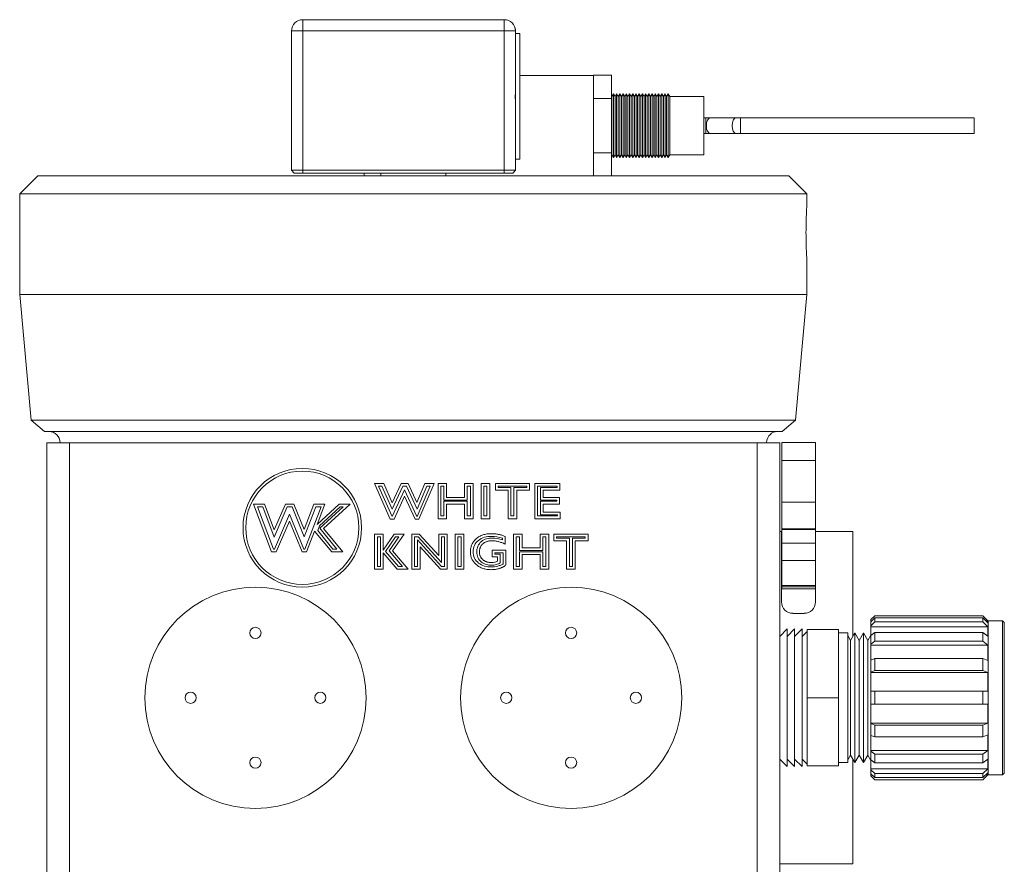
# Model space of a CAD drawing. Header units: inches. Extents: x 0.97 to 7.79, y 1.06 to 10.36.
# Tile 6 of 12: x 0.97 to 2.79, y 5.76 to 7.32. Entities that reach past the tile are written whole.
import ezdxf

# ---------------------------------------------------------------- set-up
doc = ezdxf.new("R2010")
doc.units = ezdxf.units.IN
doc.header["$MEASUREMENT"] = 0

msp = doc.modelspace()

# ---------------------------------------------------------------- linework, layer by layer
at = {"color": 7, "linetype": 'Continuous', "lineweight": 15}
for p, q in [((1.4951, 7.3181), (1.4951, 7.2973)), ((1.4951, 7.3181), (1.8674, 7.3181)), ((1.8674, 7.3181), (1.8674, 7.2973)), ((1.4743, 7.2973), (1.4951, 7.2973)), ((1.4743, 7.0398), (1.4743, 7.2973)), ((1.8674, 7.2973), (1.4951, 7.2973)), ((1.4951, 7.2973), (1.4951, 7.0398)), ((1.8674, 7.0398), (1.8674, 7.2973)), ((1.8674, 7.2973), (1.8882, 7.2973)), ((1.8881, 7.3014), (1.8878, 7.301)), ((1.8881, 7.2993), (1.8881, 7.3014)), ((1.8882, 7.2973), (1.8882, 7.2084)), ((1.8962, 7.2924), (1.8882, 7.2924)), ((1.8962, 7.0605), (1.8962, 7.2924)), ((1.8962, 7.215), (2.0326, 7.215)), ((2.0653, 7.2156), (2.0326, 7.2156)), ((2.0326, 7.2156), (2.0326, 7.215)), ((2.0326, 7.215), (2.0326, 7.0296)), ((2.0653, 7.2156), (2.0653, 7.1724)), ((1.8881, 7.1526), (1.8881, 7.2)), ((2.0653, 7.1724), (2.0326, 7.1724)), ((2.0662, 7.1761), (2.0653, 7.1776)), ((2.0653, 7.1724), (2.0653, 7.0722)), ((2.0692, 7.1813), (2.0662, 7.1761)), ((2.0662, 7.1761), (2.0662, 7.0684)), ((2.0721, 7.1761), (2.0692, 7.1813)), ((2.0692, 7.1813), (2.0692, 7.0633)), ((2.0751, 7.1813), (2.0721, 7.1761)), ((2.0721, 7.1761), (2.0721, 7.0684)), ((2.0781, 7.1761), (2.0751, 7.1813)), ((2.0751, 7.1813), (2.0751, 7.0633)), ((2.0811, 7.1813), (2.0781, 7.1761)), ((2.0781, 7.1761), (2.0781, 7.0684)), ((2.0841, 7.1761), (2.0811, 7.1813)), ((2.0811, 7.1813), (2.0811, 7.0633)), ((2.087, 7.1813), (2.0841, 7.1761)), ((2.0841, 7.1761), (2.0841, 7.0684)), ((2.09, 7.1761), (2.087, 7.1813)), ((2.087, 7.1813), (2.087, 7.0633)), ((2.093, 7.1813), (2.09, 7.1761)), ((2.09, 7.1761), (2.09, 7.0684)), ((2.096, 7.1761), (2.093, 7.1813)), ((2.093, 7.1813), (2.093, 7.0633)), ((2.0989, 7.1813), (2.096, 7.1761)), ((2.096, 7.1761), (2.096, 7.0684)), ((2.1019, 7.1761), (2.0989, 7.1813)), ((2.0989, 7.1813), (2.0989, 7.0633)), ((2.1049, 7.1813), (2.1019, 7.1761)), ((2.1019, 7.1761), (2.1019, 7.0684)), ((2.1079, 7.1761), (2.1049, 7.1813)), ((2.1049, 7.1813), (2.1049, 7.0633)), ((2.1109, 7.1813), (2.1079, 7.1761)), ((2.1079, 7.1761), (2.1079, 7.0684)), ((2.1138, 7.1761), (2.1109, 7.1813)), ((2.1109, 7.1813), (2.1109, 7.0633)), ((2.1168, 7.1813), (2.1138, 7.1761)), ((2.1138, 7.1761), (2.1138, 7.0684)), ((2.1198, 7.1761), (2.1168, 7.1813)), ((2.1168, 7.1813), (2.1168, 7.0633)), ((2.1228, 7.1813), (2.1198, 7.1761)), ((2.1198, 7.1761), (2.1198, 7.0684)), ((2.1258, 7.1761), (2.1228, 7.1813)), ((2.1228, 7.1813), (2.1228, 7.0633)), ((2.1287, 7.1813), (2.1258, 7.1761)), ((2.1258, 7.1761), (2.1258, 7.0684)), ((2.1317, 7.1761), (2.1287, 7.1813)), ((2.1287, 7.1813), (2.1287, 7.0633)), ((2.1347, 7.1813), (2.1317, 7.1761)), ((2.1317, 7.1761), (2.1317, 7.0684)), ((2.1377, 7.1761), (2.1347, 7.1813)), ((2.1347, 7.1813), (2.1347, 7.0633)), ((2.1407, 7.1813), (2.1377, 7.1761)), ((2.1377, 7.1761), (2.1377, 7.0684)), ((2.1436, 7.1761), (2.1407, 7.1813)), ((2.1407, 7.1813), (2.1407, 7.0633)), ((2.1466, 7.1813), (2.1436, 7.1761)), ((2.1436, 7.1761), (2.1436, 7.0684)), ((2.1496, 7.1761), (2.1466, 7.1813)), ((2.1466, 7.1813), (2.1466, 7.0633)), ((2.1526, 7.1813), (2.1496, 7.1761)), ((2.1496, 7.1761), (2.1496, 7.0684)), ((2.1556, 7.1761), (2.1526, 7.1813)), ((2.1526, 7.1813), (2.1526, 7.0633)), ((2.1585, 7.1813), (2.1556, 7.1761)), ((2.1556, 7.1761), (2.1556, 7.0684)), ((2.1615, 7.1761), (2.1585, 7.1813)), ((2.1585, 7.1813), (2.1585, 7.0633)), ((2.1645, 7.1813), (2.1615, 7.1761)), ((2.1615, 7.1761), (2.1615, 7.0684)), ((2.1675, 7.1761), (2.1645, 7.1813)), ((2.1645, 7.1813), (2.1645, 7.0633)), ((2.1704, 7.1813), (2.1675, 7.1761)), ((2.1675, 7.1761), (2.1675, 7.0684)), ((2.1734, 7.1761), (2.1704, 7.1813)), ((2.1704, 7.1813), (2.1704, 7.0633)), ((2.236, 7.1761), (2.1734, 7.1761)), ((2.1734, 7.1761), (2.1734, 7.0684)), ((2.236, 7.1761), (2.236, 7.0684)), ((1.8882, 7.1444), (1.8882, 7.0398)), ((2.2398, 7.1368), (2.236, 7.1368)), ((2.2482, 7.1368), (2.2398, 7.1368)), ((2.2959, 7.1368), (2.2482, 7.1368)), ((2.3042, 7.1368), (2.2959, 7.1368)), ((2.736, 7.1368), (2.3042, 7.1368)), ((2.736, 7.1368), (2.736, 7.1077)), ((2.236, 7.1077), (2.2398, 7.1077)), ((2.2398, 7.1077), (2.2482, 7.1077)), ((2.2482, 7.1077), (2.2959, 7.1077)), ((2.2959, 7.1077), (2.3042, 7.1077)), ((2.3042, 7.1077), (2.736, 7.1077)), ((1.8882, 7.0605), (1.8962, 7.0605)), ((2.0653, 7.0722), (2.0326, 7.0722)), ((2.0653, 7.0722), (2.0653, 7.0296)), ((2.0653, 7.0669), (2.0662, 7.0684)), ((2.0662, 7.0684), (2.0692, 7.0633)), ((2.0692, 7.0633), (2.0721, 7.0684)), ((2.0721, 7.0684), (2.0751, 7.0633)), ((2.0751, 7.0633), (2.0781, 7.0684)), ((2.0781, 7.0684), (2.0811, 7.0633)), ((2.0811, 7.0633), (2.0841, 7.0684)), ((2.0841, 7.0684), (2.087, 7.0633)), ((2.087, 7.0633), (2.09, 7.0684)), ((2.09, 7.0684), (2.093, 7.0633)), ((2.093, 7.0633), (2.096, 7.0684)), ((2.096, 7.0684), (2.0989, 7.0633)), ((2.0989, 7.0633), (2.1019, 7.0684)), ((2.1019, 7.0684), (2.1049, 7.0633)), ((2.1049, 7.0633), (2.1079, 7.0684)), ((2.1079, 7.0684), (2.1109, 7.0633)), ((2.1109, 7.0633), (2.1138, 7.0684)), ((2.1138, 7.0684), (2.1168, 7.0633)), ((2.1168, 7.0633), (2.1198, 7.0684)), ((2.1198, 7.0684), (2.1228, 7.0633)), ((2.1228, 7.0633), (2.1258, 7.0684)), ((2.1258, 7.0684), (2.1287, 7.0633)), ((2.1287, 7.0633), (2.1317, 7.0684)), ((2.1317, 7.0684), (2.1347, 7.0633)), ((2.1347, 7.0633), (2.1377, 7.0684)), ((2.1377, 7.0684), (2.1407, 7.0633)), ((2.1407, 7.0633), (2.1436, 7.0684)), ((2.1436, 7.0684), (2.1466, 7.0633)), ((2.1466, 7.0633), (2.1496, 7.0684)), ((2.1496, 7.0684), (2.1526, 7.0633)), ((2.1526, 7.0633), (2.1556, 7.0684)), ((2.1556, 7.0684), (2.1585, 7.0633)), ((2.1585, 7.0633), (2.1615, 7.0684)), ((2.1615, 7.0684), (2.1645, 7.0633)), ((2.1645, 7.0633), (2.1675, 7.0684)), ((2.1675, 7.0684), (2.1704, 7.0633)), ((2.1704, 7.0633), (2.1734, 7.0684)), ((2.1734, 7.0684), (2.236, 7.0684)), ((1.0052, 7.0296), (0.9719, 6.9962)), ((1.0052, 7.0296), (1.6993, 7.0296)), ((1.4743, 7.0398), (1.4951, 7.0398)), ((1.4793, 7.0348), (1.4743, 7.0398)), ((1.4951, 7.0348), (1.4793, 7.0348)), ((1.4951, 7.0398), (1.8674, 7.0398)), ((1.4951, 7.0398), (1.4951, 7.0348)), ((1.8674, 7.0348), (1.4951, 7.0348)), ((1.6085, 7.0348), (1.6085, 7.0296)), ((1.6394, 7.0348), (1.6394, 7.0296)), ((1.6993, 7.0296), (2.3934, 7.0296)), ((1.7592, 7.0296), (1.7592, 7.0348)), ((1.8674, 7.0398), (1.8882, 7.0398)), ((1.8674, 7.0398), (1.8674, 7.0348)), ((1.8832, 7.0348), (1.8674, 7.0348)), ((1.8882, 7.0398), (1.8832, 7.0348)), ((2.4267, 6.9962), (2.3934, 7.0296)), ((0.9719, 6.9962), (0.9719, 6.8102)), ((1.6993, 6.9962), (0.9719, 6.9962)), ((2.4267, 6.9962), (1.6993, 6.9962)), ((2.4267, 6.977), (2.4267, 6.9962)), ((2.4267, 6.8102), (2.4267, 6.874)), ((0.9719, 6.8102), (0.9929, 6.5781)), ((2.4267, 6.8102), (0.9719, 6.8102)), ((2.4057, 6.5781), (2.4267, 6.8102)), ((0.9929, 6.5781), (1.0178, 6.5574)), ((0.9929, 6.5781), (1.6993, 6.5781)), ((1.6993, 6.5781), (2.4057, 6.5781)), ((2.3808, 6.5574), (2.4057, 6.5781)), ((2.3808, 6.5574), (1.0178, 6.5574)), ((1.0222, 5.5941), (1.0222, 6.5366)), ((1.0222, 6.5366), (1.0639, 6.5366)), ((1.0639, 6.5366), (1.0639, 5.5941)), ((1.0639, 6.5366), (2.3347, 6.5366)), ((2.3347, 5.5941), (2.3347, 6.5366)), ((2.3347, 6.5366), (2.3764, 6.5366)), ((2.3764, 6.5366), (2.3764, 5.5941)), ((2.4424, 6.5369), (2.3807, 6.5369)), ((2.3807, 6.5369), (2.3807, 6.5036)), ((2.4424, 6.5369), (2.4424, 6.5036)), ((2.4424, 6.5036), (2.3807, 6.5036)), ((2.3807, 6.5036), (2.3807, 6.4265)), ((2.4424, 6.5036), (2.4424, 6.4265)), ((1.6276, 6.461), (1.6446, 6.461)), ((1.6568, 6.3953), (1.6276, 6.461)), ((1.6446, 6.461), (1.6604, 6.4257)), ((1.6604, 6.4257), (1.6766, 6.461)), ((1.6766, 6.461), (1.6899, 6.461)), ((1.6899, 6.461), (1.706, 6.4262)), ((1.706, 6.4262), (1.7209, 6.461)), ((1.738, 6.461), (1.7098, 6.3953)), ((1.7209, 6.461), (1.738, 6.461)), ((1.745, 6.461), (1.7607, 6.461)), ((1.745, 6.3962), (1.745, 6.461)), ((1.7607, 6.461), (1.7607, 6.4356)), ((1.794, 6.461), (1.8098, 6.461)), ((1.794, 6.4356), (1.794, 6.461)), ((1.8098, 6.461), (1.8098, 6.3962)), ((1.8247, 6.461), (1.8405, 6.461)), ((1.8247, 6.3962), (1.8247, 6.461)), ((1.8405, 6.461), (1.8405, 6.3962)), ((1.851, 6.4487), (1.851, 6.461)), ((1.851, 6.461), (1.9141, 6.461)), ((1.9141, 6.461), (1.9141, 6.4487)), ((1.9237, 6.461), (1.9701, 6.461)), ((1.9237, 6.3962), (1.9237, 6.461)), ((1.9701, 6.461), (1.9701, 6.4487)), ((1.66, 6.4003), (1.6353, 6.456)), ((1.6353, 6.456), (1.6414, 6.456)), ((1.6414, 6.456), (1.6604, 6.4136)), ((1.6604, 6.4136), (1.6798, 6.456)), ((1.6832, 6.4497), (1.6605, 6.4003)), ((1.6798, 6.456), (1.6867, 6.456)), ((1.706, 6.4003), (1.6832, 6.4497)), ((1.6867, 6.456), (1.7062, 6.414)), ((1.7062, 6.414), (1.7242, 6.456)), ((1.7304, 6.456), (1.7065, 6.4003)), ((1.7242, 6.456), (1.7304, 6.456)), ((1.75, 6.4012), (1.75, 6.456)), ((1.75, 6.456), (1.7557, 6.456)), ((1.7557, 6.456), (1.7557, 6.4306)), ((1.799, 6.4306), (1.799, 6.456)), ((1.799, 6.456), (1.8048, 6.456)), ((1.8048, 6.456), (1.8048, 6.4012)), ((1.8297, 6.4012), (1.8297, 6.456)), ((1.8297, 6.456), (1.8355, 6.456)), ((1.8355, 6.456), (1.8355, 6.4012)), ((1.8746, 6.4487), (1.851, 6.4487)), ((1.856, 6.4537), (1.856, 6.456)), ((1.856, 6.456), (1.9091, 6.456)), ((1.8796, 6.4537), (1.856, 6.4537)), ((1.8746, 6.3962), (1.8746, 6.4487)), ((1.8796, 6.4012), (1.8796, 6.4537)), ((1.9091, 6.4537), (1.8854, 6.4537)), ((1.8854, 6.4537), (1.8854, 6.4012)), ((1.8904, 6.4487), (1.8904, 6.3962)), ((1.9141, 6.4487), (1.8904, 6.4487)), ((1.9091, 6.456), (1.9091, 6.4537)), ((1.9287, 6.4012), (1.9287, 6.456)), ((1.9287, 6.456), (1.9651, 6.456)), ((1.9651, 6.4537), (1.9345, 6.4537)), ((1.9345, 6.4537), (1.9345, 6.4306)), ((1.9395, 6.4487), (1.9395, 6.4356)), ((1.9701, 6.4487), (1.9395, 6.4487)), ((1.9651, 6.456), (1.9651, 6.4537)), ((1.6832, 6.4377), (1.6637, 6.3953)), ((1.7029, 6.3953), (1.6832, 6.4377)), ((1.7557, 6.4306), (1.799, 6.4306)), ((1.799, 6.4283), (1.7557, 6.4283)), ((1.7557, 6.4283), (1.7557, 6.4012)), ((1.7607, 6.4356), (1.794, 6.4356)), ((1.799, 6.4012), (1.799, 6.4283)), ((1.9345, 6.4306), (1.9643, 6.4306)), ((1.9345, 6.4283), (1.9345, 6.4034)), ((1.9643, 6.4283), (1.9345, 6.4283)), ((1.9395, 6.4356), (1.9693, 6.4356)), ((1.9643, 6.4306), (1.9643, 6.4283)), ((1.9693, 6.4356), (1.9693, 6.4233)), ((2.3807, 6.4265), (2.4424, 6.4265)), ((2.3807, 6.4265), (2.3807, 6.3773)), ((2.4424, 6.3773), (2.4424, 6.4265)), ((1.4041, 6.4231), (1.4244, 6.4231)), ((1.4375, 6.3347), (1.4041, 6.4231)), ((1.4113, 6.4181), (1.421, 6.4181)), ((1.441, 6.3397), (1.4113, 6.4181)), ((1.421, 6.4181), (1.442, 6.3621)), ((1.4244, 6.4231), (1.4424, 6.3754)), ((1.442, 6.3621), (1.4665, 6.4181)), ((1.4424, 6.3754), (1.4632, 6.4231)), ((1.4632, 6.4231), (1.4787, 6.4231)), ((1.4665, 6.4181), (1.4754, 6.4181)), ((1.4754, 6.4181), (1.4979, 6.3628)), ((1.4787, 6.4231), (1.4977, 6.3764)), ((1.4977, 6.3764), (1.5157, 6.4231)), ((1.4979, 6.3628), (1.5191, 6.4181)), ((1.5288, 6.4181), (1.4988, 6.3397)), ((1.5157, 6.4231), (1.536, 6.4231)), ((1.5191, 6.4181), (1.5288, 6.4181)), ((1.5217, 6.3857), (1.5624, 6.4231)), ((1.536, 6.4231), (1.5217, 6.3857)), ((1.526, 6.3828), (1.5643, 6.4181)), ((1.5699, 6.4181), (1.5267, 6.3784)), ((1.5827, 6.4231), (1.5336, 6.3779)), ((1.5624, 6.4231), (1.5827, 6.4231)), ((1.5643, 6.4181), (1.5699, 6.4181)), ((1.7607, 6.4233), (1.7607, 6.3962)), ((1.794, 6.4233), (1.7607, 6.4233)), ((1.794, 6.3962), (1.794, 6.4233)), ((1.9693, 6.4233), (1.9395, 6.4233)), ((1.9395, 6.4233), (1.9395, 6.4084)), ((1.9395, 6.4084), (1.971, 6.4084)), ((1.971, 6.4084), (1.971, 6.3962)), ((1.4708, 6.4046), (1.4425, 6.3397)), ((1.4706, 6.3918), (1.4458, 6.3347)), ((1.4939, 6.3347), (1.4706, 6.3918)), ((1.4973, 6.3397), (1.4708, 6.4046)), ((1.6637, 6.3953), (1.6568, 6.3953)), ((1.6605, 6.4003), (1.66, 6.4003)), ((1.7098, 6.3953), (1.7029, 6.3953)), ((1.7065, 6.4003), (1.706, 6.4003)), ((1.7607, 6.3962), (1.745, 6.3962)), ((1.7557, 6.4012), (1.75, 6.4012)), ((1.8098, 6.3962), (1.794, 6.3962)), ((1.8048, 6.4012), (1.799, 6.4012)), ((1.8405, 6.3962), (1.8247, 6.3962)), ((1.8355, 6.4012), (1.8297, 6.4012)), ((1.8904, 6.3962), (1.8746, 6.3962)), ((1.8854, 6.4012), (1.8796, 6.4012)), ((1.971, 6.3962), (1.9237, 6.3962)), ((1.966, 6.4012), (1.9287, 6.4012)), ((1.9345, 6.4034), (1.966, 6.4034)), ((1.966, 6.4034), (1.966, 6.4012)), ((1.517, 6.3733), (1.5022, 6.3347)), ((1.5485, 6.3347), (1.517, 6.3733)), ((1.5227, 6.3742), (1.526, 6.3828)), ((1.5509, 6.3397), (1.5227, 6.3742)), ((1.5267, 6.3784), (1.5583, 6.3397)), ((1.5336, 6.3779), (1.5689, 6.3347)), ((2.3797, 6.3723), (2.3764, 6.3723)), ((2.3797, 6.3723), (2.3797, 6.2422)), ((2.4424, 6.3773), (2.3807, 6.3773)), ((2.3807, 6.3773), (2.3807, 6.3764)), ((2.4424, 6.3764), (2.3807, 6.3764)), ((2.3807, 6.3764), (2.3807, 6.3509)), ((2.4424, 6.3773), (2.4424, 6.3764)), ((2.4424, 6.3764), (2.4424, 6.3723)), ((2.5119, 6.3723), (2.4424, 6.3723)), ((2.4424, 6.3582), (2.4424, 6.3723)), ((2.5119, 6.1795), (2.5119, 6.3723)), ((1.6279, 6.3677), (1.6437, 6.3677)), ((1.6279, 6.3028), (1.6279, 6.3677)), ((1.6329, 6.3627), (1.6387, 6.3627)), ((1.6329, 6.3078), (1.6329, 6.3627)), ((1.6387, 6.3627), (1.6387, 6.3078)), ((1.6437, 6.3677), (1.6437, 6.3383)), ((1.6437, 6.3383), (1.6641, 6.3677)), ((1.648, 6.3358), (1.6667, 6.3627)), ((1.6727, 6.3627), (1.6546, 6.3367)), ((1.6822, 6.3677), (1.661, 6.337)), ((1.6641, 6.3677), (1.6822, 6.3677)), ((1.6667, 6.3627), (1.6727, 6.3627)), ((1.6963, 6.3677), (1.7104, 6.3677)), ((1.6963, 6.3028), (1.6963, 6.3677)), ((1.7013, 6.3078), (1.7013, 6.3627)), ((1.7013, 6.3627), (1.7082, 6.3627)), ((1.707, 6.3574), (1.707, 6.3078)), ((1.7517, 6.3078), (1.707, 6.3574)), ((1.7082, 6.3627), (1.7512, 6.315)), ((1.7104, 6.3677), (1.7462, 6.328)), ((1.7462, 6.328), (1.7462, 6.3677)), ((1.7462, 6.3677), (1.762, 6.3677)), ((1.7512, 6.3627), (1.757, 6.3627)), ((1.7512, 6.315), (1.7512, 6.3627)), ((1.757, 6.3627), (1.757, 6.3078)), ((1.762, 6.3677), (1.762, 6.3028)), ((1.7769, 6.3677), (1.7926, 6.3677)), ((1.7769, 6.3028), (1.7769, 6.3677)), ((1.7819, 6.3627), (1.7876, 6.3627)), ((1.7819, 6.3078), (1.7819, 6.3627)), ((1.7876, 6.3627), (1.7876, 6.3078)), ((1.7926, 6.3677), (1.7926, 6.3028)), ((1.8639, 6.3601), (1.8639, 6.3569)), ((1.8689, 6.3634), (1.8689, 6.3493)), ((1.8846, 6.3677), (1.9004, 6.3677)), ((1.8846, 6.3028), (1.8846, 6.3677)), ((1.8896, 6.3627), (1.8954, 6.3627)), ((1.8896, 6.3078), (1.8896, 6.3627)), ((1.8954, 6.3627), (1.8954, 6.3373)), ((1.9004, 6.3677), (1.9004, 6.3423)), ((1.9337, 6.3423), (1.9337, 6.3677)), ((1.9337, 6.3677), (1.9495, 6.3677)), ((1.9387, 6.3373), (1.9387, 6.3627)), ((1.9387, 6.3627), (1.9445, 6.3627)), ((1.9445, 6.3627), (1.9445, 6.3078)), ((1.9495, 6.3677), (1.9495, 6.3028)), ((1.9591, 6.3554), (1.9591, 6.3677)), ((1.9591, 6.3677), (2.0222, 6.3677)), ((1.9827, 6.3554), (1.9591, 6.3554)), ((1.9641, 6.3604), (1.9641, 6.3627)), ((1.9641, 6.3627), (2.0172, 6.3627)), ((1.9877, 6.3604), (1.9641, 6.3604)), ((1.9827, 6.3028), (1.9827, 6.3554)), ((1.9877, 6.3078), (1.9877, 6.3604)), ((2.0172, 6.3604), (1.9935, 6.3604)), ((1.9935, 6.3604), (1.9935, 6.3078)), ((1.9985, 6.3554), (1.9985, 6.3028)), ((2.0222, 6.3554), (1.9985, 6.3554)), ((2.0172, 6.3627), (2.0172, 6.3604)), ((2.0222, 6.3677), (2.0222, 6.3554)), ((2.3807, 6.3556), (2.3797, 6.3556)), ((2.3807, 6.3509), (2.4424, 6.3509)), ((2.3807, 6.3509), (2.3807, 6.319)), ((2.4424, 6.3582), (2.4424, 6.3509)), ((2.4424, 6.319), (2.4424, 6.3509)), ((1.4458, 6.3347), (1.4375, 6.3347)), ((1.4425, 6.3397), (1.441, 6.3397)), ((1.5022, 6.3347), (1.4939, 6.3347)), ((1.4988, 6.3397), (1.4973, 6.3397)), ((1.5689, 6.3347), (1.5485, 6.3347)), ((1.5583, 6.3397), (1.5509, 6.3397)), ((1.6437, 6.3331), (1.6437, 6.3028)), ((1.6695, 6.3028), (1.6437, 6.3331)), ((1.6718, 6.3078), (1.648, 6.3358)), ((1.6546, 6.3367), (1.6793, 6.3078)), ((1.661, 6.337), (1.6901, 6.3028)), ((1.7495, 6.3028), (1.712, 6.3444)), ((1.712, 6.3444), (1.712, 6.3028)), ((1.8452, 6.3256), (1.8452, 6.3379)), ((1.8452, 6.3379), (1.8706, 6.3379)), ((1.8502, 6.3306), (1.8502, 6.3329)), ((1.8502, 6.3329), (1.8656, 6.3329)), ((1.8656, 6.3329), (1.8656, 6.3131)), ((1.8706, 6.3379), (1.8706, 6.3109)), ((1.8954, 6.3373), (1.9387, 6.3373)), ((1.9387, 6.335), (1.8954, 6.335)), ((1.8954, 6.335), (1.8954, 6.3078)), ((1.9004, 6.3423), (1.9337, 6.3423)), ((1.9387, 6.3078), (1.9387, 6.335)), ((1.8548, 6.3256), (1.8452, 6.3256)), ((1.8598, 6.3306), (1.8502, 6.3306)), ((1.8548, 6.3176), (1.8548, 6.3256)), ((1.8598, 6.3144), (1.8598, 6.3306)), ((1.9004, 6.33), (1.9004, 6.3028)), ((1.9337, 6.33), (1.9004, 6.33)), ((1.9337, 6.3028), (1.9337, 6.33)), ((2.3797, 6.3264), (2.3807, 6.3264)), ((2.4424, 6.319), (2.3807, 6.319)), ((2.3807, 6.319), (2.3807, 6.2728)), ((2.4424, 6.319), (2.4424, 6.2731)), ((1.6437, 6.3028), (1.6279, 6.3028)), ((1.6387, 6.3078), (1.6329, 6.3078)), ((1.6901, 6.3028), (1.6695, 6.3028)), ((1.6793, 6.3078), (1.6718, 6.3078)), ((1.712, 6.3028), (1.6963, 6.3028)), ((1.707, 6.3078), (1.7013, 6.3078)), ((1.762, 6.3028), (1.7495, 6.3028)), ((1.757, 6.3078), (1.7517, 6.3078)), ((1.7926, 6.3028), (1.7769, 6.3028)), ((1.7876, 6.3078), (1.7819, 6.3078)), ((1.9004, 6.3028), (1.8846, 6.3028)), ((1.8954, 6.3078), (1.8896, 6.3078)), ((1.9495, 6.3028), (1.9337, 6.3028)), ((1.9445, 6.3078), (1.9387, 6.3078)), ((1.9985, 6.3028), (1.9827, 6.3028)), ((1.9935, 6.3078), (1.9877, 6.3078)), ((2.3807, 6.2728), (2.4424, 6.2728)), ((2.3807, 6.2704), (2.3807, 6.2728)), ((2.4424, 6.2704), (2.3807, 6.2704)), ((2.3807, 6.2704), (2.3807, 6.2669)), ((2.3807, 6.2669), (2.4424, 6.2669)), ((2.4424, 6.2422), (2.4424, 6.2731)), ((2.4006, 6.2213), (2.4216, 6.2213)), ((2.5449, 6.2097), (2.5521, 6.217)), ((2.5521, 6.2128), (2.5449, 6.2059)), ((2.5449, 6.2078), (2.5449, 6.2097)), ((2.5469, 6.2078), (2.5449, 6.2078)), ((2.5449, 6.2078), (2.5449, 6.2059)), ((2.5449, 6.2059), (2.5449, 6.1985)), ((2.5449, 6.1985), (2.5521, 6.2054)), ((2.5521, 6.217), (2.7521, 6.217)), ((2.5521, 6.2128), (2.5521, 6.2054)), ((2.7521, 6.2128), (2.5521, 6.2128)), ((2.5521, 6.2054), (2.7521, 6.2054)), ((2.7521, 6.217), (2.7613, 6.2078)), ((2.7521, 6.2128), (2.7521, 6.2054)), ((2.7613, 6.2041), (2.7521, 6.2128)), ((2.7521, 6.2054), (2.7613, 6.1967)), ((2.7613, 6.2078), (2.7574, 6.2078)), ((2.7616, 6.2076), (2.7613, 6.2078)), ((2.7613, 6.2078), (2.7613, 6.2041)), ((2.7882, 6.2078), (2.7616, 6.2078)), ((2.7616, 5.9228), (2.7616, 6.2078)), ((2.7916, 6.2045), (2.7882, 6.2078)), ((2.7882, 5.9228), (2.7882, 6.2078)), ((2.3902, 6.1926), (2.3764, 6.1788)), ((2.4041, 6.1926), (2.3902, 6.1787)), ((2.3902, 6.1926), (2.3902, 5.9381)), ((2.418, 6.1926), (2.4041, 6.1787)), ((2.4041, 6.1926), (2.4041, 5.9381)), ((2.418, 6.1926), (2.418, 5.9381)), ((2.4271, 6.1878), (2.418, 6.1787)), ((2.4271, 6.1912), (2.4854, 6.1912)), ((2.4271, 6.0653), (2.4271, 6.1912)), ((2.4854, 6.0653), (2.4854, 6.1912)), ((2.5449, 6.1967), (2.5449, 6.1985)), ((2.5449, 6.1967), (2.7613, 6.1967)), ((2.5449, 6.1967), (2.5449, 6.1806)), ((2.7613, 6.1967), (2.7613, 6.1789)), ((2.7916, 6.2045), (2.7916, 5.9262)), ((2.5021, 6.1851), (2.4854, 6.1851)), ((2.5021, 6.1851), (2.5021, 5.9456)), ((2.5071, 6.1713), (2.5021, 6.1801)), ((2.5152, 6.1851), (2.5071, 6.1713)), ((2.5071, 6.1713), (2.5071, 5.9594)), ((2.5232, 6.1713), (2.5152, 6.1851)), ((2.5152, 6.1851), (2.5152, 5.9456)), ((2.5312, 6.1851), (2.5232, 6.1713)), ((2.5232, 6.1713), (2.5232, 5.9594)), ((2.5392, 6.1713), (2.5312, 6.1851)), ((2.5312, 6.1851), (2.5312, 5.9456)), ((2.5449, 6.1811), (2.5392, 6.1713)), ((2.5392, 6.1713), (2.5392, 5.9594)), ((2.5521, 6.1857), (2.5449, 6.1803)), ((2.5449, 6.1803), (2.5449, 6.1643)), ((2.5449, 6.1643), (2.5521, 6.1697)), ((2.5521, 6.1857), (2.5521, 6.1697)), ((2.7521, 6.1857), (2.5521, 6.1857)), ((2.5521, 6.1697), (2.7521, 6.1697)), ((2.7521, 6.1857), (2.7521, 6.1697)), ((2.7613, 6.1789), (2.7521, 6.1857)), ((2.7521, 6.1697), (2.7613, 6.1628)), ((2.5449, 6.1628), (2.5449, 6.1643)), ((2.5449, 6.1628), (2.7613, 6.1628)), ((2.5449, 6.1628), (2.5449, 6.1341)), ((2.7613, 6.1628), (2.7613, 6.1341)), ((2.5521, 6.1378), (2.5449, 6.1348)), ((2.5449, 6.1348), (2.5449, 6.1129)), ((2.5521, 6.1378), (2.5521, 6.1159)), ((2.7521, 6.1378), (2.5521, 6.1378)), ((2.7521, 6.1378), (2.7521, 6.1159)), ((2.7613, 6.1341), (2.7521, 6.1378)), ((2.5449, 6.1129), (2.5521, 6.1159)), ((2.5521, 6.1159), (2.7521, 6.1159)), ((2.7521, 6.1159), (2.7613, 6.1121)), ((2.5449, 6.1121), (2.5449, 6.1129)), ((2.5449, 6.1121), (2.7613, 6.1121)), ((2.5449, 6.1121), (2.5449, 6.0773)), ((2.7613, 6.1121), (2.7613, 6.0773)), ((2.4271, 6.0653), (2.4854, 6.0653)), ((2.4271, 5.9395), (2.4271, 6.0653)), ((2.4854, 5.9395), (2.4854, 6.0653)), ((2.5449, 6.0773), (2.5449, 6.0533)), ((2.5521, 6.0773), (2.5449, 6.0773)), ((2.5521, 6.0773), (2.5521, 6.0533)), ((2.7521, 6.0773), (2.5521, 6.0773)), ((2.7521, 6.0773), (2.7521, 6.0533)), ((2.7613, 6.0773), (2.7521, 6.0773)), ((2.5449, 6.0533), (2.5521, 6.0533)), ((2.5449, 6.0533), (2.5449, 6.0186)), ((2.5521, 6.0533), (2.7521, 6.0533)), ((2.7521, 6.0533), (2.7613, 6.0533)), ((2.7613, 6.0533), (2.7613, 6.0186)), ((2.7613, 6.0186), (2.5449, 6.0186)), ((2.5449, 6.0178), (2.5449, 6.0186)), ((2.5521, 6.0148), (2.5449, 6.0178)), ((2.5449, 6.0178), (2.5449, 5.9958)), ((2.5521, 6.0148), (2.5521, 5.9929)), ((2.7521, 6.0148), (2.5521, 6.0148)), ((2.7613, 6.0186), (2.7521, 6.0148)), ((2.7521, 6.0148), (2.7521, 5.9929)), ((2.5449, 5.9966), (2.5449, 5.9679)), ((2.5449, 5.9958), (2.5521, 5.9929)), ((2.5521, 5.9929), (2.7521, 5.9929)), ((2.7521, 5.9929), (2.7613, 5.9966)), ((2.7613, 5.9966), (2.7613, 5.9679)), ((2.3764, 5.9519), (2.3902, 5.9381)), ((2.3902, 5.952), (2.4041, 5.9381)), ((2.4041, 5.952), (2.418, 5.9381)), ((2.418, 5.952), (2.4271, 5.9429)), ((2.5021, 5.9506), (2.5071, 5.9594)), ((2.5071, 5.9594), (2.5152, 5.9456)), ((2.5119, 5.7583), (2.5119, 5.9512)), ((2.5152, 5.9456), (2.5232, 5.9594)), ((2.5232, 5.9594), (2.5312, 5.9456)), ((2.5312, 5.9456), (2.5392, 5.9594)), ((2.5392, 5.9594), (2.5449, 5.9496)), ((2.7613, 5.9679), (2.5449, 5.9679)), ((2.5449, 5.9664), (2.5449, 5.9679)), ((2.5521, 5.961), (2.5449, 5.9664)), ((2.5449, 5.9664), (2.5449, 5.9504)), ((2.5449, 5.9504), (2.5521, 5.945)), ((2.5521, 5.961), (2.5521, 5.945)), ((2.7521, 5.961), (2.5521, 5.961)), ((2.7613, 5.9679), (2.7521, 5.961)), ((2.7521, 5.961), (2.7521, 5.945)), ((2.7521, 5.945), (2.7613, 5.9518)), ((2.7613, 5.9518), (2.7613, 5.934)), ((2.4271, 5.9395), (2.4854, 5.9395)), ((2.4854, 5.9456), (2.5021, 5.9456)), ((2.5449, 5.9501), (2.5449, 5.934)), ((2.7613, 5.934), (2.5449, 5.934)), ((2.5449, 5.9322), (2.5449, 5.934)), ((2.5521, 5.9253), (2.5449, 5.9322)), ((2.5449, 5.9322), (2.5449, 5.9248)), ((2.5521, 5.945), (2.7521, 5.945)), ((2.7613, 5.934), (2.7521, 5.9253)), ((2.5449, 5.9248), (2.5521, 5.9178)), ((2.5449, 5.9248), (2.5449, 5.9228)), ((2.5449, 5.9228), (2.5469, 5.9228)), ((2.5449, 5.921), (2.5449, 5.9228)), ((2.5521, 5.9137), (2.5449, 5.921)), ((2.5521, 5.9253), (2.5521, 5.9178)), ((2.7521, 5.9253), (2.5521, 5.9253)), ((2.5521, 5.9178), (2.7521, 5.9178)), ((2.7521, 5.9178), (2.7613, 5.9266)), ((2.7521, 5.9253), (2.7521, 5.9178)), ((2.7613, 5.9228), (2.7521, 5.9137)), ((2.7574, 5.9228), (2.7613, 5.9228)), ((2.7613, 5.9266), (2.7613, 5.9228)), ((2.7613, 5.9228), (2.7616, 5.9231)), ((2.7616, 5.9228), (2.7882, 5.9228)), ((2.7882, 5.9228), (2.7916, 5.9262)), ((2.7521, 5.9137), (2.5521, 5.9137)), ((2.3764, 5.7583), (2.5119, 5.7583))]:
    msp.add_line(p, q, dxfattribs=at)
at = {"color": 8, "linetype": 'Continuous', "lineweight": 15}
for p, q in [((2.2398, 7.1368), (2.2398, 7.1077)), ((2.3042, 7.1368), (2.3042, 7.1077))]:
    msp.add_line(p, q, dxfattribs=at)
at = {"color": 8, "linetype": 'Continuous', "lineweight": 15, "flags": 128}
for points in [[(2.2482, 7.1368), (2.2454, 7.1357), (2.243, 7.1326), (2.2414, 7.1278), (2.2409, 7.1223), (2.2414, 7.1167), (2.243, 7.112), (2.2454, 7.1088), (2.2482, 7.1077)], [(2.2959, 7.1368), (2.2931, 7.1357), (2.2907, 7.1326), (2.2891, 7.1278), (2.2886, 7.1223), (2.2891, 7.1167), (2.2907, 7.112), (2.2931, 7.1088), (2.2959, 7.1077)]]:
    msp.add_lwpolyline(points, dxfattribs=at)
at = {"color": 7, "linetype": 'Continuous', "lineweight": 15}
for centre, radius in [((1.4942, 6.3795), 0.1096), ((1.4942, 6.3795), 0.1046), ((1.4076, 6.0653), 0.2045), ((1.991, 6.0653), 0.2045), ((1.4076, 6.1852), 0.0104), ((1.991, 6.1852), 0.0104), ((1.2878, 6.0653), 0.0104), ((1.5275, 6.0653), 0.0104), ((1.8711, 6.0653), 0.0104), ((2.1108, 6.0653), 0.0104), ((1.4076, 5.9455), 0.0104), ((1.991, 5.9455), 0.0104)]:
    msp.add_circle(centre, radius, dxfattribs=at)
for centre, start, end in [((1.4951, 7.2973), 90, 180), ((1.8674, 7.2973), 0, 90), ((1.0256, 6.5366), 0, 90), ((2.3731, 6.5366), 129.7188, 180), ((2.4006, 6.2422), 180, 270), ((2.4216, 6.2422), 270, 0)]:
    msp.add_arc(centre, 0.0208, start, end, dxfattribs=at)
for points, knots in [([(1.8882, 7.1444), (1.8881, 7.1499), (1.888, 7.1609), (1.8878, 7.1773), (1.888, 7.1933), (1.8881, 7.2034), (1.8882, 7.2084)], [0, 0, 0, 0, 0.258216, 0.521446, 0.759164, 1, 1, 1, 1]), ([(2.4267, 6.977), (2.4267, 6.9771), (2.4267, 6.9773), (2.4263, 6.9717), (2.4258, 6.9614), (2.4253, 6.9469), (2.425, 6.9296), (2.4251, 6.9113), (2.4256, 6.8943), (2.4262, 6.8816), (2.4267, 6.8743), (2.4267, 6.8741), (2.4267, 6.874)], [0, 0, 0, 0, 0.058414, 0.156625, 0.257085, 0.362652, 0.473887, 0.589094, 0.705187, 0.818586, 0.926318, 1, 1, 1, 1]), ([(2.373, 6.5574), (2.3719, 6.5573), (2.3698, 6.5573), (2.3666, 6.5565), (2.3637, 6.5553), (2.3614, 6.5539), (2.3601, 6.5529), (2.3596, 6.5525), (2.3597, 6.5526), (2.3597, 6.5526)], [0, 0, 0, 0, 0.16121, 0.322233, 0.489406, 0.678388, 0.848828, 0.988882, 1, 1, 1, 1]), ([(1.8049, 6.3351), (1.8049, 6.3375), (1.8052, 6.341), (1.8064, 6.3455), (1.8075, 6.3486), (1.809, 6.3515), (1.8109, 6.3543), (1.8131, 6.3569), (1.8156, 6.3593), (1.8184, 6.3615), (1.8214, 6.3634), (1.8246, 6.365), (1.828, 6.3663), (1.8316, 6.3673), (1.8368, 6.3683), (1.8408, 6.3685), (1.8436, 6.3685)], [0, 0, 0, 0, 0.123719, 0.182461, 0.240216, 0.297686, 0.355518, 0.414663, 0.475479, 0.537402, 0.599228, 0.661501, 0.724795, 0.789821, 0.857182, 1, 1, 1, 1]), ([(1.845, 6.3554), (1.8432, 6.3554), (1.8406, 6.3552), (1.8373, 6.3546), (1.835, 6.354), (1.8329, 6.3531), (1.831, 6.3521), (1.8292, 6.3509), (1.8276, 6.3496), (1.8262, 6.348), (1.8249, 6.3464), (1.8239, 6.3447), (1.823, 6.3429), (1.8223, 6.3409), (1.8217, 6.3382), (1.8215, 6.336), (1.8215, 6.3346)], [0, 0, 0, 0, 0.150264, 0.219579, 0.285989, 0.349388, 0.410849, 0.471078, 0.530908, 0.589788, 0.647234, 0.704064, 0.760866, 0.818282, 0.876686, 1, 1, 1, 1]), ([(1.8436, 6.3685), (1.8459, 6.3685), (1.8493, 6.3684), (1.8537, 6.3678), (1.8569, 6.3673), (1.8601, 6.3665), (1.8641, 6.3654), (1.867, 6.3643), (1.8689, 6.3634)], [0, 0, 0, 0, 0.264961, 0.392642, 0.518121, 0.640856, 0.762027, 1, 1, 1, 1]), ([(1.8689, 6.3493), (1.8669, 6.3503), (1.8639, 6.3516), (1.8598, 6.353), (1.8568, 6.3539), (1.8538, 6.3546), (1.8499, 6.3552), (1.8469, 6.3554), (1.845, 6.3554)], [0, 0, 0, 0, 0.267069, 0.395285, 0.520111, 0.643021, 0.763388, 1, 1, 1, 1]), ([(1.8434, 6.302), (1.8407, 6.302), (1.8368, 6.3022), (1.8317, 6.3032), (1.8281, 6.3042), (1.8247, 6.3056), (1.8215, 6.3072), (1.8185, 6.3091), (1.8157, 6.3113), (1.8132, 6.3137), (1.811, 6.3163), (1.8091, 6.319), (1.8076, 6.3219), (1.8063, 6.325), (1.8052, 6.3294), (1.8049, 6.3328), (1.8049, 6.3351)], [0, 0, 0, 0, 0.141869, 0.208978, 0.274048, 0.337548, 0.400137, 0.462511, 0.525043, 0.586611, 0.64613, 0.704289, 0.761832, 0.819392, 0.877835, 1, 1, 1, 1]), ([(1.8215, 6.3346), (1.8215, 6.3332), (1.8217, 6.3311), (1.8224, 6.3285), (1.8231, 6.3267), (1.8239, 6.325), (1.825, 6.3234), (1.8263, 6.3219), (1.8277, 6.3205), (1.8293, 6.3192), (1.8311, 6.3181), (1.8329, 6.3172), (1.8349, 6.3164), (1.837, 6.3158), (1.8401, 6.3153), (1.8424, 6.3151), (1.8441, 6.3151)], [0, 0, 0, 0, 0.124572, 0.183682, 0.241258, 0.298683, 0.356524, 0.415163, 0.475316, 0.536501, 0.597532, 0.659708, 0.723123, 0.788223, 0.855593, 1, 1, 1, 1]), ([(1.8441, 6.3151), (1.8459, 6.3151), (1.8496, 6.3155), (1.8531, 6.3168), (1.8548, 6.3176)], [0, 0, 0, 0, 0.487191, 1, 1, 1, 1]), ([(1.8441, 6.3101), (1.8469, 6.3101), (1.8512, 6.3107), (1.8567, 6.3129), (1.8587, 6.3139), (1.8598, 6.3144)], [0.00273, 0.00273, 0.00273, 0.00273, 0.644792, 0.965823, 1.286854, 1.286854, 1.286854, 1.286854]), ([(1.8656, 6.3131), (1.8642, 6.312), (1.8611, 6.3104), (1.8533, 6.3078), (1.8474, 6.307), (1.8434, 6.307)], [0.0898823, 0.0898823, 0.0898823, 0.0898823, 0.3174255, 0.5449687, 1.0000551, 1.0000551, 1.0000551, 1.0000551]), ([(1.8706, 6.3109), (1.8699, 6.3102), (1.8688, 6.3092), (1.8672, 6.3081), (1.8658, 6.3073), (1.8642, 6.3065), (1.8626, 6.3058), (1.8608, 6.3051), (1.8583, 6.3042), (1.8551, 6.3033), (1.8499, 6.3023), (1.846, 6.302), (1.8434, 6.302)], [0, 0, 0, 0, 0.098083, 0.150734, 0.20644, 0.264926, 0.326414, 0.391868, 0.460199, 0.59882, 0.73459, 1, 1, 1, 1])]:
    msp.add_open_spline(points, degree=3, knots=knots, dxfattribs=at)
for points in [[(1.8099, 6.3351), (1.8099, 6.3392), (1.8114, 6.3474), (1.8193, 6.3568), (1.8304, 6.3626), (1.8393, 6.3635), (1.8436, 6.3635)], [(1.845, 6.3604), (1.8416, 6.3604), (1.8349, 6.3598), (1.8246, 6.3548), (1.8178, 6.3454), (1.8165, 6.3382), (1.8165, 6.3346)], [(1.8436, 6.3635), (1.8504, 6.3636), (1.8574, 6.3625), (1.8639, 6.3601)], [(1.8639, 6.3569), (1.8578, 6.3591), (1.8514, 6.3604), (1.845, 6.3604)], [(1.8434, 6.307), (1.8392, 6.307), (1.8305, 6.308), (1.8194, 6.3137), (1.8115, 6.323), (1.8099, 6.3312), (1.8099, 6.3351)], [(1.8165, 6.3346), (1.8166, 6.3311), (1.8178, 6.3241), (1.8249, 6.3154), (1.8343, 6.3108), (1.8408, 6.3101), (1.8441, 6.3101)]]:
    msp.add_open_spline(points, degree=3, dxfattribs=at)

doc.saveas('drawing.dxf')
